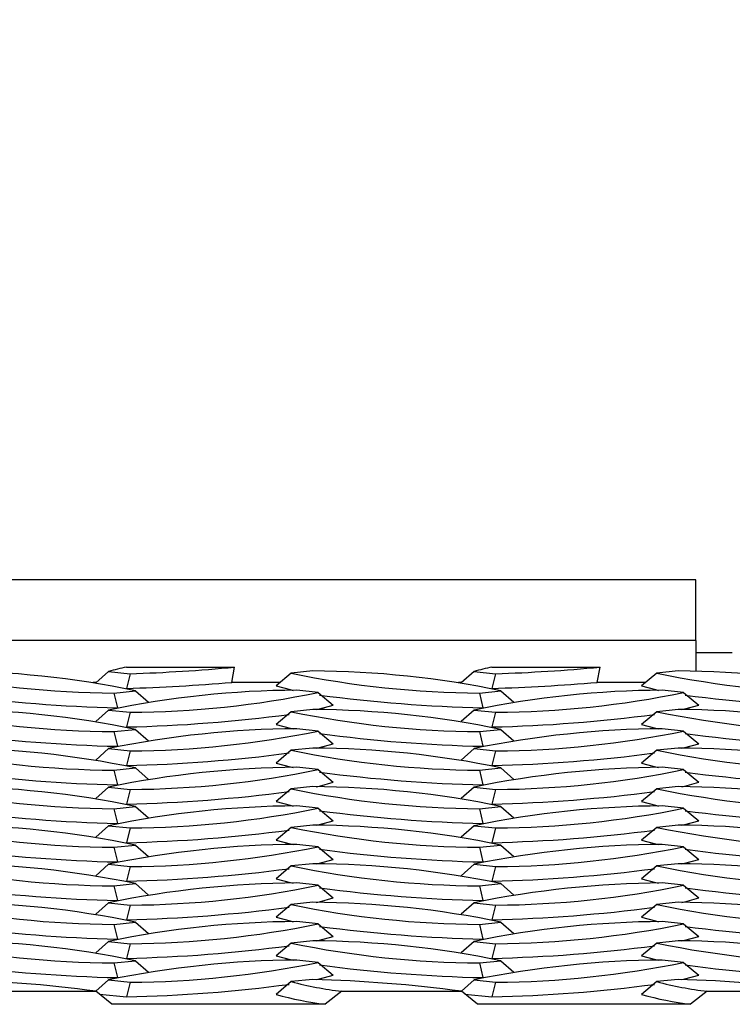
# Model space of a CAD drawing. Extents: x 0 to 17, y 0 to 11.
# Tile 37 of 81: x 11.18 to 11.333, y 4.736 to 4.947. Entities that reach past the tile are written whole.
import ezdxf

# ---------------------------------------------------------------- set-up
doc = ezdxf.new("R2010")
doc.units = 0
doc.header["$LTSCALE"] = 0.5
doc.header["$MEASUREMENT"] = 0
doc.layers.get('0').update_dxf_attribs({"linetype": 'CONTINUOUS'})
doc.layers.get('DEFPOINTS').update_dxf_attribs({"linetype": 'CONTINUOUS'})
doc.layers.add('E66R', color=7, linetype='CONTINUOUS')
doc.styles.add('Arial', font='arial.ttf', dxfattribs={"height": 0.09375})
doc.styles.add('SLDTEXTSTYLE0', font='TXT', dxfattribs={"width": 0.605})
doc.dimstyles.new('SLDDIMSTYLE0', dxfattribs={"dimtxt": 0.125, "dimasz": 0.15, "dimexe": 0, "dimexo": 0.0625, "dimgap": 0.03125, "dimtad": 0, "dimtih": 1, "dimtoh": 1, "dimdec": 3, "dimlfac": 4, "dimrnd": 1e-09, "dimzin": 12, "dimdsep": 46, "dimtxsty": 'SLDTEXTSTYLE0', "dimsah": 1, "dimcen": 0.09, "dimadec": 0, "dimazin": 3, "dimtfac": 1, "dimtdec": 3, "dimtofl": 0, "dimtmove": 0, "dimatfit": 3, "dimfxl": 1, "dimfrac": 2, "dimtolj": 1, "dimtzin": 12, "dimarcsym": 0})

# ---------------------------------------------------------------- blocks, each defined once
blk = doc.blocks.new('*D7')
at = {"layer": 'DEFPOINTS', "color": 0, "linetype": 'Continuous', "transparency": 16777216}
for p in [(14.07484555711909, 5.097803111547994), (9.574845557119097, 4.823060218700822), (14.07484555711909, 4.823060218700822)]:
    blk.add_point(p, dxfattribs=at)
at = {"layer": 'E66R', "color": 0, "linetype": 'Continuous', "lineweight": -2, "transparency": 16777216}
for p, q in [((9.574845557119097, 4.885560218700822), (9.574845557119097, 5.097803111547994)), ((9.724845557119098, 5.097803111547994), (11.70304303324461, 5.097803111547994)), ((13.92484555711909, 5.097803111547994), (11.94664808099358, 5.097803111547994)), ((14.07484555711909, 4.885560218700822), (14.07484555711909, 5.097803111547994))]:
    blk.add_line(p, q, dxfattribs=at)
at = {"layer": 'E66R', "color": 0, "linetype": 'Continuous', "transparency": 16777216}
for points in [[(9.724845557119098, 5.122803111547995), (9.724845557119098, 5.072803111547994), (9.574845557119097, 5.097803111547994)], [(13.92484555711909, 5.122803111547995), (13.92484555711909, 5.072803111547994), (14.07484555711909, 5.097803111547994)]]:
    blk.add_solid(points, dxfattribs=at)
at = {"layer": 'E66R', "color": 0, "linetype": 'Continuous', "transparency": 16777216, "insert": (11.82484555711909, 5.145669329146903), "char_height": 0.09375, "attachment_point": 2, "style": 'Arial'}
blk.add_mtext('\\A1;66"', dxfattribs=at)
blk = doc.blocks.new('*D14')
at = {"layer": 'DEFPOINTS', "color": 0, "linetype": 'Continuous', "transparency": 16777216}
for p in [(15.07484555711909, 5.347803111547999), (8.574845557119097, 4.79571646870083), (15.07484555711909, 4.79571646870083)]:
    blk.add_point(p, dxfattribs=at)
at = {"layer": 'E66R', "color": 0, "linetype": 'Continuous', "lineweight": -2, "transparency": 16777216}
for p, q in [((8.574845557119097, 4.85821646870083), (8.574845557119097, 5.347803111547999)), ((8.724845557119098, 5.347803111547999), (11.70329883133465, 5.347803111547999)), ((14.92484555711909, 5.347803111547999), (11.94639228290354, 5.347803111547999)), ((15.07484555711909, 4.85821646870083), (15.07484555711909, 5.347803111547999))]:
    blk.add_line(p, q, dxfattribs=at)
at = {"layer": 'E66R', "color": 0, "linetype": 'Continuous', "transparency": 16777216}
for points in [[(8.724845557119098, 5.372803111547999), (8.724845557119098, 5.322803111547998), (8.574845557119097, 5.347803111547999)], [(14.92484555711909, 5.372803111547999), (14.92484555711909, 5.322803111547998), (15.07484555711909, 5.347803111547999)]]:
    blk.add_solid(points, dxfattribs=at)
at = {"layer": 'E66R', "color": 0, "linetype": 'Continuous', "transparency": 16777216, "insert": (11.82484555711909, 5.395669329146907), "char_height": 0.09375, "attachment_point": 2, "style": 'Arial'}
blk.add_mtext('\\A1;98"', dxfattribs=at)

msp = doc.modelspace()

# ---------------------------------------------------------------- linework, layer by layer
at = {"color": 7, "linetype": 'Continuous', "lineweight": 25}
for p, q in [((11.32484555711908, 4.826966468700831), (11.02797055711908, 4.826966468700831)), ((11.32484555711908, 4.813939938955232), (11.32484555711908, 4.826966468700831)), ((11.32484555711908, 4.813939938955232), (11.02797055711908, 4.813939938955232)), ((11.32484555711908, 4.813939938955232), (11.32484555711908, 4.807315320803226)), ((11.33265805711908, 4.811341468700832), (11.32484555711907, 4.811341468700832)), ((11.2031446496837, 4.808270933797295), (11.22625395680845, 4.808270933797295)), ((11.22566866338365, 4.80502845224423), (11.22625395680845, 4.808270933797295)), ((11.2812696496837, 4.808270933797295), (11.30437895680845, 4.808270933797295)), ((11.30379366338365, 4.80502845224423), (11.30437895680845, 4.808270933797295)), ((11.19931319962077, 4.807347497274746), (11.19656691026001, 4.80489846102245)), ((11.19931319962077, 4.807347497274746), (11.20391121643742, 4.806862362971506)), ((11.20391121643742, 4.806862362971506), (11.20315900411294, 4.803725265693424)), ((11.23838084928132, 4.806983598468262), (11.23515558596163, 4.804266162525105)), ((11.24297886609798, 4.807468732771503), (11.23838084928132, 4.806983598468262)), ((11.27743819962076, 4.807347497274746), (11.27469191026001, 4.804898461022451)), ((11.27743819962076, 4.807347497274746), (11.28203621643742, 4.806862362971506)), ((11.28203621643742, 4.806862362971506), (11.28128400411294, 4.803725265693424)), ((11.31650584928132, 4.806983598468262), (11.31328058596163, 4.804266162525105)), ((11.32110386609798, 4.807468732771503), (11.31650584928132, 4.806983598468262)), ((11.19671267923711, 4.80502845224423), (11.19601781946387, 4.80502845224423)), ((11.2360603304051, 4.80502845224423), (11.22566866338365, 4.80502845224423)), ((11.24412791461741, 4.802862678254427), (11.23952989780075, 4.803347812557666)), ((11.27483767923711, 4.80502845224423), (11.27414281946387, 4.80502845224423)), ((11.3141853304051, 4.80502845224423), (11.30379366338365, 4.80502845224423)), ((11.32225291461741, 4.802862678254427), (11.31765489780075, 4.803347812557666)), ((11.2004725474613, 4.80274035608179), (11.20507056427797, 4.80322549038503)), ((11.2004725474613, 4.80274035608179), (11.20122475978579, 4.799603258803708)), ((11.20507056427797, 4.80322549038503), (11.20783072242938, 4.800764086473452)), ((11.24412791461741, 4.802862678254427), (11.2473531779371, 4.800145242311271)), ((11.2785975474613, 4.80274035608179), (11.28319556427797, 4.80322549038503)), ((11.2785975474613, 4.80274035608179), (11.27934975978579, 4.799603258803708)), ((11.28319556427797, 4.80322549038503), (11.28595572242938, 4.800764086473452)), ((11.32225291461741, 4.802862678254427), (11.3254781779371, 4.800145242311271)), ((11.19931319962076, 4.799104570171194), (11.19656691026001, 4.796655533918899)), ((11.19931319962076, 4.799104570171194), (11.20391121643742, 4.798619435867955)), ((11.24297886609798, 4.79922580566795), (11.23838084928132, 4.798740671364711)), ((11.27743819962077, 4.799104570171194), (11.27469191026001, 4.796655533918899)), ((11.27743819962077, 4.799104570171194), (11.28203621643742, 4.798619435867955)), ((11.32110386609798, 4.79922580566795), (11.31650584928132, 4.798740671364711)), ((11.20391121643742, 4.798619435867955), (11.20315900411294, 4.795482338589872)), ((11.23838084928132, 4.798740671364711), (11.23515558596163, 4.796023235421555)), ((11.28203621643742, 4.798619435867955), (11.28128400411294, 4.795482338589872)), ((11.31650584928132, 4.798740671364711), (11.31328058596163, 4.796023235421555)), ((11.2004725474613, 4.794497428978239), (11.20507056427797, 4.794982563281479)), ((11.20507056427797, 4.794982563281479), (11.20783072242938, 4.7925211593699)), ((11.24412791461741, 4.794619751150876), (11.23952989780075, 4.795104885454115)), ((11.2785975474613, 4.794497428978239), (11.28319556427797, 4.794982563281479)), ((11.28319556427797, 4.794982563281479), (11.28595572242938, 4.7925211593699)), ((11.32225291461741, 4.794619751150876), (11.31765489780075, 4.795104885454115)), ((11.2004725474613, 4.794497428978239), (11.20122475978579, 4.791360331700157)), ((11.24412791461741, 4.794619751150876), (11.2473531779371, 4.791902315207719)), ((11.2785975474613, 4.794497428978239), (11.27934975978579, 4.791360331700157)), ((11.32225291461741, 4.794619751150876), (11.3254781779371, 4.791902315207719)), ((11.19931319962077, 4.790861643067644), (11.19656691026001, 4.788412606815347)), ((11.19931319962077, 4.790861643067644), (11.20391121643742, 4.790376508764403)), ((11.24297886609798, 4.7909828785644), (11.23838084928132, 4.79049774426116)), ((11.27743819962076, 4.790861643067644), (11.27469191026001, 4.788412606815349)), ((11.27743819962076, 4.790861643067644), (11.28203621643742, 4.790376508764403)), ((11.32110386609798, 4.7909828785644), (11.31650584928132, 4.79049774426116)), ((11.20391121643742, 4.790376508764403), (11.20315900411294, 4.787239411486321)), ((11.23838084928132, 4.79049774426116), (11.23515558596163, 4.787780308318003)), ((11.28203621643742, 4.790376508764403), (11.28128400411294, 4.787239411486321)), ((11.31650584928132, 4.79049774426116), (11.31328058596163, 4.787780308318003)), ((11.20047254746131, 4.786254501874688), (11.20507056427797, 4.786739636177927)), ((11.20507056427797, 4.786739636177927), (11.20783072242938, 4.784278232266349)), ((11.24412791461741, 4.786376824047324), (11.23952989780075, 4.786861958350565)), ((11.2785975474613, 4.786254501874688), (11.28319556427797, 4.786739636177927)), ((11.28319556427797, 4.786739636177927), (11.28595572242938, 4.784278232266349)), ((11.32225291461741, 4.786376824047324), (11.31765489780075, 4.786861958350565)), ((11.20047254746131, 4.786254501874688), (11.20122475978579, 4.783117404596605)), ((11.24412791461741, 4.786376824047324), (11.2473531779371, 4.783659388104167)), ((11.2785975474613, 4.786254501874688), (11.27934975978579, 4.783117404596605)), ((11.32225291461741, 4.786376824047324), (11.3254781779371, 4.783659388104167)), ((11.19931319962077, 4.782618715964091), (11.19656691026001, 4.780169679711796)), ((11.19931319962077, 4.782618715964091), (11.20391121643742, 4.782133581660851)), ((11.23838084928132, 4.782254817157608), (11.23515558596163, 4.779537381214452)), ((11.24297886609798, 4.782739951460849), (11.23838084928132, 4.782254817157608)), ((11.27743819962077, 4.782618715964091), (11.27469191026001, 4.780169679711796)), ((11.27743819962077, 4.782618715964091), (11.28203621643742, 4.782133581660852)), ((11.31650584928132, 4.782254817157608), (11.31328058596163, 4.779537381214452)), ((11.32110386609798, 4.782739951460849), (11.31650584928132, 4.782254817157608)), ((11.20391121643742, 4.782133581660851), (11.20315900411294, 4.77899648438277)), ((11.28203621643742, 4.782133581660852), (11.28128400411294, 4.77899648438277)), ((11.20047254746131, 4.778011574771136), (11.20507056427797, 4.778496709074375)), ((11.20507056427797, 4.778496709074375), (11.20783072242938, 4.776035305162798)), ((11.24412791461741, 4.778133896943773), (11.23952989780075, 4.778619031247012)), ((11.24412791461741, 4.778133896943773), (11.2473531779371, 4.775416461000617)), ((11.2785975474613, 4.778011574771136), (11.28319556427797, 4.778496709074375)), ((11.28319556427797, 4.778496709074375), (11.28595572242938, 4.776035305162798)), ((11.32225291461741, 4.778133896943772), (11.31765489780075, 4.778619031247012)), ((11.32225291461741, 4.778133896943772), (11.3254781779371, 4.775416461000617)), ((11.20047254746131, 4.778011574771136), (11.20122475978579, 4.774874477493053)), ((11.2785975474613, 4.778011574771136), (11.27934975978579, 4.774874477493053)), ((11.19931319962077, 4.774375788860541), (11.19656691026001, 4.771926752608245)), ((11.19931319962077, 4.774375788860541), (11.20391121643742, 4.773890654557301)), ((11.20391121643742, 4.773890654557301), (11.20315900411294, 4.770753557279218)), ((11.23838084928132, 4.774011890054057), (11.23515558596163, 4.771294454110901)), ((11.24297886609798, 4.774497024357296), (11.23838084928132, 4.774011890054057)), ((11.27743819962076, 4.774375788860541), (11.27469191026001, 4.771926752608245)), ((11.27743819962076, 4.774375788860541), (11.28203621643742, 4.773890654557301)), ((11.28203621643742, 4.773890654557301), (11.28128400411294, 4.770753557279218)), ((11.31650584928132, 4.774011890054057), (11.31328058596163, 4.771294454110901)), ((11.32110386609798, 4.774497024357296), (11.31650584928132, 4.774011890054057)), ((11.2004725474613, 4.769768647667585), (11.20507056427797, 4.770253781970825)), ((11.2004725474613, 4.769768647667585), (11.20122475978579, 4.766631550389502)), ((11.20507056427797, 4.770253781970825), (11.20783072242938, 4.767792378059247)), ((11.24412791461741, 4.769890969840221), (11.23952989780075, 4.770376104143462)), ((11.24412791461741, 4.769890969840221), (11.2473531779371, 4.767173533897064)), ((11.27859754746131, 4.769768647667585), (11.28319556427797, 4.770253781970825)), ((11.27859754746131, 4.769768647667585), (11.27934975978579, 4.766631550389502)), ((11.28319556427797, 4.770253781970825), (11.28595572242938, 4.767792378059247)), ((11.32225291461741, 4.769890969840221), (11.31765489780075, 4.770376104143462)), ((11.32225291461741, 4.769890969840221), (11.3254781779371, 4.767173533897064)), ((11.19931319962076, 4.76613286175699), (11.19656691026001, 4.763683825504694)), ((11.19931319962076, 4.76613286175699), (11.20391121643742, 4.765647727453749)), ((11.20391121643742, 4.765647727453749), (11.20315900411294, 4.762510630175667)), ((11.23838084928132, 4.765768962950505), (11.23515558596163, 4.763051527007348)), ((11.24297886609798, 4.766254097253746), (11.23838084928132, 4.765768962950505)), ((11.27743819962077, 4.76613286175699), (11.27469191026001, 4.763683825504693)), ((11.27743819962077, 4.76613286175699), (11.28203621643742, 4.765647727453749)), ((11.28203621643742, 4.765647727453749), (11.28128400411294, 4.762510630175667)), ((11.31650584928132, 4.765768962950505), (11.31328058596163, 4.763051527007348)), ((11.32110386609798, 4.766254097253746), (11.31650584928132, 4.765768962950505)), ((11.20047254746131, 4.761525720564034), (11.20507056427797, 4.762010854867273)), ((11.20047254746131, 4.761525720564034), (11.20122475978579, 4.758388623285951)), ((11.20507056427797, 4.762010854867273), (11.20783072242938, 4.759549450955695)), ((11.24412791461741, 4.761648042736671), (11.23952989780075, 4.76213317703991)), ((11.24412791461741, 4.761648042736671), (11.2473531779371, 4.758930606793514)), ((11.2785975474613, 4.761525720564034), (11.28319556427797, 4.762010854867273)), ((11.2785975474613, 4.761525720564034), (11.27934975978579, 4.758388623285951)), ((11.28319556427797, 4.762010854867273), (11.28595572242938, 4.759549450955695)), ((11.32225291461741, 4.761648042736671), (11.31765489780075, 4.76213317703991)), ((11.32225291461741, 4.761648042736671), (11.3254781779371, 4.758930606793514)), ((11.19931319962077, 4.757889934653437), (11.19656691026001, 4.755440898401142)), ((11.19931319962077, 4.757889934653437), (11.20391121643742, 4.757404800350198)), ((11.20391121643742, 4.757404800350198), (11.20315900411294, 4.754267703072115)), ((11.23838084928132, 4.757526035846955), (11.23515558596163, 4.754808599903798)), ((11.24297886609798, 4.758011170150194), (11.23838084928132, 4.757526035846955)), ((11.27743819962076, 4.757889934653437), (11.27469191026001, 4.755440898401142)), ((11.27743819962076, 4.757889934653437), (11.28203621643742, 4.757404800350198)), ((11.28203621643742, 4.757404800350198), (11.28128400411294, 4.754267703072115)), ((11.31650584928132, 4.757526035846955), (11.31328058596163, 4.754808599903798)), ((11.32110386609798, 4.758011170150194), (11.31650584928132, 4.757526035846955)), ((11.20047254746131, 4.753282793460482), (11.20507056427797, 4.753767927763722)), ((11.20047254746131, 4.753282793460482), (11.20122475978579, 4.750145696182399)), ((11.20507056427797, 4.753767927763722), (11.20783072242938, 4.751306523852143)), ((11.24412791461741, 4.753405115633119), (11.23952989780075, 4.753890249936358)), ((11.24412791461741, 4.753405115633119), (11.2473531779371, 4.750687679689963)), ((11.27859754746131, 4.753282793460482), (11.28319556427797, 4.753767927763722)), ((11.27859754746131, 4.753282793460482), (11.27934975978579, 4.750145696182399)), ((11.28319556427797, 4.753767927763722), (11.28595572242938, 4.751306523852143)), ((11.32225291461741, 4.753405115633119), (11.31765489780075, 4.753890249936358)), ((11.32225291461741, 4.753405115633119), (11.3254781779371, 4.750687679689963)), ((11.19931319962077, 4.749647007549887), (11.19656691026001, 4.74719797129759)), ((11.19931319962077, 4.749647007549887), (11.20391121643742, 4.749161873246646)), ((11.20391121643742, 4.749161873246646), (11.20315900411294, 4.746024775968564)), ((11.23838084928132, 4.749283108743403), (11.23515558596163, 4.746565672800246)), ((11.24297886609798, 4.749768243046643), (11.23838084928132, 4.749283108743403)), ((11.27743819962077, 4.749647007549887), (11.27469191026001, 4.74719797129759)), ((11.27743819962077, 4.749647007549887), (11.28203621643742, 4.749161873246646)), ((11.28203621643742, 4.749161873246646), (11.28128400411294, 4.746024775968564)), ((11.31650584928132, 4.749283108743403), (11.31328058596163, 4.746565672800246)), ((11.32110386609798, 4.749768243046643), (11.31650584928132, 4.749283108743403)), ((11.20047254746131, 4.74503986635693), (11.20507056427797, 4.745525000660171)), ((11.20047254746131, 4.74503986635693), (11.20122475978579, 4.741902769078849)), ((11.20507056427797, 4.745525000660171), (11.20783072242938, 4.743063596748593)), ((11.24412791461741, 4.745162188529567), (11.23952989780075, 4.745647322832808)), ((11.24412791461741, 4.745162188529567), (11.2473531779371, 4.74244475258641)), ((11.2785975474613, 4.74503986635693), (11.28319556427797, 4.745525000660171)), ((11.2785975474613, 4.74503986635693), (11.27934975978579, 4.741902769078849)), ((11.28319556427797, 4.745525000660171), (11.28595572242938, 4.743063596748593)), ((11.32225291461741, 4.745162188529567), (11.31765489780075, 4.745647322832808)), ((11.32225291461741, 4.745162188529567), (11.3254781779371, 4.74244475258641)), ((11.19931319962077, 4.741404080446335), (11.19661479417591, 4.738997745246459)), ((11.19931319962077, 4.741404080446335), (11.20391121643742, 4.740918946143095)), ((11.20391121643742, 4.740918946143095), (11.20315900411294, 4.737781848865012)), ((11.23838084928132, 4.741040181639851), (11.23515558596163, 4.738322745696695)), ((11.24297886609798, 4.741525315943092), (11.23838084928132, 4.741040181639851)), ((11.27743819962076, 4.741404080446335), (11.27473979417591, 4.738997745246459)), ((11.27743819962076, 4.741404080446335), (11.28203621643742, 4.740918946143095)), ((11.28203621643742, 4.740918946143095), (11.28128400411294, 4.737781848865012)), ((11.31650584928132, 4.741040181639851), (11.31328058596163, 4.738322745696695)), ((11.32110386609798, 4.741525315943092), (11.31650584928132, 4.741040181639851)), ((11.17106198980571, 4.738996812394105), (11.19662275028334, 4.738996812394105)), ((11.20003970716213, 4.736200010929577), (11.19662275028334, 4.738996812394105)), ((11.1973595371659, 4.738393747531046), (11.20315900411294, 4.737781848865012)), ((11.24918698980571, 4.738996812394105), (11.24562335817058, 4.736200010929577)), ((11.24918698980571, 4.738996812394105), (11.27474775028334, 4.738996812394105)), ((11.27816470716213, 4.736200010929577), (11.27474775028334, 4.738996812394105)), ((11.2754845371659, 4.738393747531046), (11.28128400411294, 4.737781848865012)), ((11.32731198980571, 4.738996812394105), (11.32374835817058, 4.736200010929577)), ((11.32731198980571, 4.738996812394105), (11.35287275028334, 4.738996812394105)), ((11.24562335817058, 4.736200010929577), (11.20003970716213, 4.736200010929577)), ((11.32374835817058, 4.736200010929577), (11.27816470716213, 4.736200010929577))]:
    msp.add_line(p, q, dxfattribs=at)
at = {"color": 7, "linetype": 'Continuous', "lineweight": 25, "flags": 128}
for points in [[(11.23515558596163, 4.804266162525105), (11.23811039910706, 4.803469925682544), (11.23878751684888, 4.803319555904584)], [(11.31328058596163, 4.804266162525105), (11.31623539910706, 4.803469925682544), (11.31691251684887, 4.803319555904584)], [(11.24371697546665, 4.799197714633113), (11.24439836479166, 4.799349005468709), (11.2473531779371, 4.800145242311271)], [(11.32184197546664, 4.799197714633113), (11.32252336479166, 4.799349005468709), (11.3254781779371, 4.800145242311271)], [(11.23515558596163, 4.796023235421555), (11.23811039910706, 4.795226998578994), (11.23878751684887, 4.795076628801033)], [(11.31328058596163, 4.796023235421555), (11.31623539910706, 4.795226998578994), (11.31691251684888, 4.795076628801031)], [(11.24371697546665, 4.790954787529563), (11.24439836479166, 4.791106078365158), (11.2473531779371, 4.791902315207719)], [(11.32184197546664, 4.79095478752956), (11.32252336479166, 4.791106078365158), (11.3254781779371, 4.791902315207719)], [(11.23515558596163, 4.787780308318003), (11.23811039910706, 4.786984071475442), (11.23878751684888, 4.78683370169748)], [(11.31328058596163, 4.787780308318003), (11.31623539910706, 4.786984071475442), (11.31691251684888, 4.786833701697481)], [(11.24371697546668, 4.782711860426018), (11.24439836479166, 4.782863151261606), (11.2473531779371, 4.783659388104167)], [(11.32184197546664, 4.782711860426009), (11.32252336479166, 4.782863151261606), (11.3254781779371, 4.783659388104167)], [(11.23515558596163, 4.779537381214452), (11.23811039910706, 4.77874114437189), (11.23878751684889, 4.778590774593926)], [(11.31328058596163, 4.779537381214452), (11.31623539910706, 4.77874114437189), (11.31691251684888, 4.778590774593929)], [(11.24371697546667, 4.774468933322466), (11.24439836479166, 4.774620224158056), (11.2473531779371, 4.775416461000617)], [(11.32184197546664, 4.774468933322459), (11.32252336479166, 4.774620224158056), (11.3254781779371, 4.775416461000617)], [(11.23515558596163, 4.771294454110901), (11.23811039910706, 4.77049821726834), (11.23878751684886, 4.770347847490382)], [(11.31328058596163, 4.771294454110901), (11.31623539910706, 4.77049821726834), (11.31691251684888, 4.770347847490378)], [(11.24371697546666, 4.766226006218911), (11.24439836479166, 4.766377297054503), (11.2473531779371, 4.767173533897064)], [(11.32184197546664, 4.766226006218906), (11.32252336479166, 4.766377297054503), (11.3254781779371, 4.767173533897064)], [(11.23515558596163, 4.763051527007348), (11.23811039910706, 4.762255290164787), (11.23878751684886, 4.762104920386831)], [(11.31328058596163, 4.763051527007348), (11.31623539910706, 4.762255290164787), (11.31691251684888, 4.762104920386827)], [(11.24371697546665, 4.757983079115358), (11.24439836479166, 4.758134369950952), (11.2473531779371, 4.758930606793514)], [(11.32184197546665, 4.757983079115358), (11.32252336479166, 4.758134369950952), (11.3254781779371, 4.758930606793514)], [(11.23515558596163, 4.754808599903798), (11.23811039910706, 4.754012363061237), (11.23878751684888, 4.753861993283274)], [(11.31328058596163, 4.754808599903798), (11.31623539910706, 4.754012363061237), (11.31691251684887, 4.753861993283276)], [(11.24371697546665, 4.749740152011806), (11.24439836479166, 4.749891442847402), (11.2473531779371, 4.750687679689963)], [(11.32184197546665, 4.749740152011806), (11.32252336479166, 4.749891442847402), (11.3254781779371, 4.750687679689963)], [(11.23515558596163, 4.746565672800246), (11.23811039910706, 4.745769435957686), (11.23878751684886, 4.745619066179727)], [(11.31328058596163, 4.746565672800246), (11.31623539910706, 4.745769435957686), (11.31691251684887, 4.745619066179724)], [(11.24371697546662, 4.741497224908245), (11.24439836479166, 4.741648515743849), (11.2473531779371, 4.74244475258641)], [(11.32184197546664, 4.741497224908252), (11.32252336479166, 4.741648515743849), (11.3254781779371, 4.74244475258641)]]:
    msp.add_lwpolyline(points, dxfattribs=at)
at = {"color": 7, "linetype": 'Continuous', "lineweight": 25}
for centre, radius, start, end in [((11.2114524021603, 4.765390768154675), 0.0436775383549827, 100.96483658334, 106.1365687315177), ((11.19038278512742, 5.199354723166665), 0.392725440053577, 271.974090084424, 275.2406467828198), ((11.2895774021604, 4.765390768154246), 0.0436775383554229, 100.9648365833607, 106.1365687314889), ((11.26850778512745, 5.199354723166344), 0.392725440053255, 271.9740900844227, 275.2406467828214), ((11.20167250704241, 5.006818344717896), 0.2040815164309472, 258.2909631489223, 269.6631100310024), ((11.1636539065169, 4.603390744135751), 0.2040815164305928, 78.29096314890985, 89.66311003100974), ((11.27979750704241, 5.006818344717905), 0.2040815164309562, 258.2909631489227, 269.663110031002), ((11.2417789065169, 4.60339074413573), 0.2040815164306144, 78.29096314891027, 89.66311003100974), ((11.35792250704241, 5.006818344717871), 0.2040815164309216, 258.2909631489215, 269.6631100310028), ((11.31990390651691, 4.603390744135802), 0.2040815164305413, 78.29096314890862, 89.66311003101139), ((11.24072985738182, 4.599269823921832), 0.2040815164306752, 90.33688996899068, 101.7090368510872), ((11.18919035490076, 5.240056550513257), 0.4365548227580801, 271.8336328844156, 274.7931963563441), ((11.31885485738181, 4.599269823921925), 0.2040815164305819, 90.33688996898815, 101.7090368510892), ((11.26731535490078, 5.240056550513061), 0.4365548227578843, 271.8336328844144, 274.793196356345), ((11.20861226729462, 5.120824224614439), 0.3213059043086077, 262.434605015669, 268.6825318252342), ((11.20271125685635, 5.002697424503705), 0.2040815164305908, 270.3368899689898, 281.7090368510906), ((11.28673726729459, 5.120824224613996), 0.3213059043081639, 262.4346050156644, 268.6825318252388), ((11.28083625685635, 5.002697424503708), 0.2040815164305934, 270.3368899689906, 281.7090368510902), ((11.36486226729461, 5.120824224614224), 0.3213059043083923, 262.4346050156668, 268.6825318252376), ((11.1636539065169, 4.595147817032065), 0.2040815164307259, 78.29096314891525, 89.6631100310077), ((11.2417789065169, 4.595147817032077), 0.2040815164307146, 78.29096314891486, 89.66311003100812), ((11.3199039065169, 4.595147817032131), 0.2040815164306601, 78.2909631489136, 89.66311003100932), ((11.20167250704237, 4.998575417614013), 0.2040815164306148, 258.2909631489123, 269.6631100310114), ((11.19570179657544, 5.117935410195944), 0.3225392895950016, 271.3248140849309, 277.5172654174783), ((11.27979750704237, 4.998575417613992), 0.2040815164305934, 258.2909631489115, 269.6631100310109), ((11.27382679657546, 5.117935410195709), 0.3225392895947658, 271.3248140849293, 277.5172654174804), ((11.35792250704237, 4.998575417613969), 0.2040815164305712, 258.2909631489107, 269.6631100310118), ((11.24072985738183, 4.591026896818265), 0.2040815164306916, 90.33688996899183, 101.709036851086), ((11.31885485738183, 4.591026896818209), 0.2040815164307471, 90.33688996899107, 101.7090368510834), ((11.20861226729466, 5.112581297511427), 0.3213059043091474, 262.4346050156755, 268.6825318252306), ((11.20271125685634, 4.994454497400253), 0.2040815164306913, 270.3368899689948, 281.7090368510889), ((11.28673726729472, 5.11258129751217), 0.321305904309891, 262.4346050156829, 268.6825318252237), ((11.28083625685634, 4.994454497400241), 0.2040815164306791, 270.3368899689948, 281.7090368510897), ((11.36486226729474, 5.112581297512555), 0.3213059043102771, 262.4346050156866, 268.6825318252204), ((11.1636539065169, 4.586904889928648), 0.2040815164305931, 78.29096314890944, 89.66311003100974), ((11.2417789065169, 4.586904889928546), 0.2040815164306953, 78.29096314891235, 89.66311003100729), ((11.3199039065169, 4.586904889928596), 0.204081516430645, 78.29096314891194, 89.66311003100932), ((11.20167250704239, 4.990332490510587), 0.2040815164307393, 258.2909631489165, 269.6631100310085), ((11.19570179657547, 5.10969248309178), 0.322539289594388, 271.3248140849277, 277.5172654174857), ((11.27979750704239, 4.990332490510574), 0.2040815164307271, 258.2909631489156, 269.6631100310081), ((11.27382679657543, 5.10969248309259), 0.3225392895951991, 271.3248140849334, 277.5172654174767), ((11.35792250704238, 4.990332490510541), 0.204081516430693, 258.2909631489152, 269.6631100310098), ((11.24072985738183, 4.582783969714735), 0.2040815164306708, 90.33688996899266, 101.7090368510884), ((11.31885485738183, 4.582783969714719), 0.204081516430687, 90.3368899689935, 101.7090368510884), ((11.20861226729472, 5.104338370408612), 0.3213059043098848, 262.4346050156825, 268.6825318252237), ((11.20271125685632, 4.986211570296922), 0.2040815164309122, 270.336889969, 281.7090368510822), ((11.28673726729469, 5.104338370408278), 0.3213059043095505, 262.4346050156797, 268.6825318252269), ((11.28083625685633, 4.986211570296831), 0.2040815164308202, 270.3368899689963, 281.7090368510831), ((11.36486226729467, 5.104338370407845), 0.3213059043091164, 262.4346050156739, 268.6825318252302), ((11.20167250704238, 4.982089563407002), 0.2040815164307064, 258.2909631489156, 269.6631100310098), ((11.1636539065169, 4.578661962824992), 0.2040815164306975, 78.29096314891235, 89.66311003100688), ((11.27979750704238, 4.982089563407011), 0.2040815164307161, 258.2909631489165, 269.6631100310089), ((11.2417789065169, 4.578661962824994), 0.2040815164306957, 78.29096314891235, 89.66311003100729), ((11.35792250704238, 4.982089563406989), 0.2040815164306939, 258.2909631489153, 269.6631100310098), ((11.31990390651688, 4.578661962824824), 0.2040815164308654, 78.29096314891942, 89.66311003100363), ((11.19570179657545, 5.10144955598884), 0.3225392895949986, 271.3248140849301, 277.5172654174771), ((11.27382679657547, 5.101449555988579), 0.3225392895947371, 271.3248140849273, 277.5172654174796), ((11.24072985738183, 4.574541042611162), 0.2040815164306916, 90.33688996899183, 101.709036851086), ((11.20271125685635, 4.977968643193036), 0.2040815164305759, 270.3368899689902, 281.709036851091), ((11.31885485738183, 4.574541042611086), 0.2040815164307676, 90.33688996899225, 101.709036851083), ((11.28083625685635, 4.977968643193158), 0.2040815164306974, 270.3368899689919, 281.709036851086), ((11.20861226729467, 5.096095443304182), 0.3213059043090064, 262.434605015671, 268.6825318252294), ((11.28673726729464, 5.09609544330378), 0.3213059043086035, 262.4346050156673, 268.6825318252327), ((11.36486226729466, 5.096095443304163), 0.3213059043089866, 262.4346050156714, 268.6825318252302), ((11.20167250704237, 4.973846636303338), 0.2040815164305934, 258.2909631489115, 269.6631100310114), ((11.1636539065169, 4.57041903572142), 0.2040815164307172, 78.29096314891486, 89.66311003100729), ((11.27979750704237, 4.973846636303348), 0.2040815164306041, 258.2909631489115, 269.6631100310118), ((11.2417789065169, 4.570419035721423), 0.2040815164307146, 78.29096314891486, 89.66311003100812), ((11.35792250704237, 4.973846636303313), 0.2040815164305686, 258.2909631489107, 269.6631100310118), ((11.3199039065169, 4.570419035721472), 0.2040815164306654, 78.2909631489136, 89.66311003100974), ((11.19570179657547, 5.093206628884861), 0.3225392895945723, 271.3248140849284, 277.5172654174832), ((11.27382679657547, 5.093206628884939), 0.3225392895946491, 271.3248140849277, 277.5172654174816), ((11.24072985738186, 4.566298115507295), 0.2040815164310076, 90.33688996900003, 101.7090368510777), ((11.20271125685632, 4.969725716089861), 0.2040815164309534, 270.3368899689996, 281.7090368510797), ((11.31885485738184, 4.566298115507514), 0.204081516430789, 90.33688996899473, 101.7090368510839), ((11.28083625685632, 4.969725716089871), 0.2040815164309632, 270.3368899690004, 281.7090368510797), ((11.20861226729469, 5.08785251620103), 0.3213059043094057, 262.4346050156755, 268.6825318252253), ((11.28673726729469, 5.087852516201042), 0.321305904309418, 262.4346050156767, 268.6825318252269), ((11.36486226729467, 5.087852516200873), 0.3213059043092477, 262.4346050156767, 268.6825318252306), ((11.20167250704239, 4.965603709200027), 0.2040815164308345, 258.2909631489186, 269.6631100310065), ((11.16365390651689, 4.562176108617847), 0.2040815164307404, 78.290963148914, 89.66311003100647), ((11.27979750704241, 4.96560370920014), 0.2040815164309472, 258.2909631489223, 269.663110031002), ((11.24177890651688, 4.562176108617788), 0.2040815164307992, 78.29096314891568, 89.66311003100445), ((11.35792250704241, 4.965603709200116), 0.2040815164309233, 258.2909631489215, 269.6631100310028), ((11.31990390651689, 4.562176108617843), 0.2040815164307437, 78.29096314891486, 89.66311003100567), ((11.19570179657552, 5.084963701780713), 0.3225392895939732, 271.3248140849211, 277.5172654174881), ((11.27382679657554, 5.084963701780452), 0.3225392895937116, 271.3248140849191, 277.5172654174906), ((11.24072985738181, 4.558055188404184), 0.2040815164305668, 90.33688996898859, 101.7090368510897), ((11.20271125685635, 4.961482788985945), 0.2040815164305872, 270.3368899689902, 281.7090368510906), ((11.31885485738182, 4.558055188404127), 0.2040815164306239, 90.33688996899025, 101.7090368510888), ((11.28083625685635, 4.961482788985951), 0.2040815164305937, 270.3368899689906, 281.7090368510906), ((11.20861226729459, 5.079609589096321), 0.3213059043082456, 262.4346050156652, 268.6825318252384), ((11.28673726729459, 5.079609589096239), 0.3213059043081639, 262.4346050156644, 268.6825318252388), ((11.36486226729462, 5.079609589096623), 0.3213059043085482, 262.4346050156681, 268.6825318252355), ((11.20167250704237, 4.957360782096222), 0.2040815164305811, 258.2909631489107, 269.6631100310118), ((11.1636539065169, 4.55393318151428), 0.2040815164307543, 78.2909631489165, 89.66311003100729), ((11.27979750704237, 4.95736078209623), 0.204081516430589, 258.2909631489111, 269.6631100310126), ((11.2417789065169, 4.55393318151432), 0.2040815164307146, 78.29096314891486, 89.66311003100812), ((11.35792250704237, 4.957360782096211), 0.2040815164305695, 258.2909631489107, 269.6631100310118), ((11.3199039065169, 4.553933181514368), 0.2040815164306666, 78.2909631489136, 89.66311003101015), ((11.19570179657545, 5.076720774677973), 0.3225392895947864, 271.3248140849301, 277.5172654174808), ((11.27382679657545, 5.076720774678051), 0.3225392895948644, 271.3248140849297, 277.5172654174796), ((11.20861226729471, 5.071366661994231), 0.3213059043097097, 262.43460501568, 268.682531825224), ((11.24072985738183, 4.549812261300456), 0.2040815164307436, 90.33688996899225, 101.7090368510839), ((11.20271125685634, 4.953239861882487), 0.2040815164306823, 270.3368899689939, 281.7090368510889), ((11.28673726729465, 5.071366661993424), 0.3213059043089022, 262.4346050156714, 268.6825318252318), ((11.31885485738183, 4.549812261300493), 0.2040815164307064, 90.33688996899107, 101.7090368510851), ((11.28083625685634, 4.953239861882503), 0.2040815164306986, 270.3368899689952, 281.7090368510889), ((11.36486226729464, 5.071366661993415), 0.3213059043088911, 262.4346050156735, 268.6825318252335), ((11.20167250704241, 4.949117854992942), 0.2040815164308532, 258.2909631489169, 269.6631100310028), ((11.16365390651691, 4.545690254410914), 0.2040815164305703, 78.29096314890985, 89.66311003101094), ((11.19570179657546, 5.068477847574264), 0.322539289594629, 271.3248140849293, 277.5172654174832), ((11.27979750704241, 4.949117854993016), 0.2040815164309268, 258.2909631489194, 269.6631100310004), ((11.2417789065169, 4.545690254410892), 0.2040815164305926, 78.29096314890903, 89.66311003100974), ((11.27382679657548, 5.068477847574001), 0.3225392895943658, 271.3248140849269, 277.5172654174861), ((11.35792250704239, 4.949117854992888), 0.2040815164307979, 258.2909631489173, 269.6631100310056), ((11.31990390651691, 4.545690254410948), 0.2040815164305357, 78.29096314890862, 89.66311003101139), ((11.2086122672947, 5.063123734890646), 0.3213059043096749, 262.4346050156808, 268.6825318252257), ((11.24072985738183, 4.541569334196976), 0.2040815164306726, 90.33688996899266, 101.709036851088), ((11.20271125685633, 4.944996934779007), 0.2040815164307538, 270.3368899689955, 281.7090368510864), ((11.28673726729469, 5.063123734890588), 0.321305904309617, 262.4346050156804, 268.6825318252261), ((11.31885485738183, 4.541569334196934), 0.2040815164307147, 90.3368899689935, 101.7090368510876), ((11.28083625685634, 4.944996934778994), 0.2040815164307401, 270.3368899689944, 281.709036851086), ((11.36486226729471, 5.06312373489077), 0.3213059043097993, 262.4346050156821, 268.682531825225), ((11.15620637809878, 4.432034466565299), 0.309611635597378, 82.4992637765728, 88.39951426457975), ((11.19570179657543, 5.060234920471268), 0.3225392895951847, 271.324814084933, 277.5172654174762), ((11.25758738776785, 4.813016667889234), 0.07449500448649, 255.0590639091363, 263.5252937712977), ((11.23433137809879, 4.432034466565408), 0.3096116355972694, 82.4992637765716, 88.39951426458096), ((11.27382679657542, 5.060234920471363), 0.32253928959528, 271.3248140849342, 277.5172654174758), ((11.33571238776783, 4.813016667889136), 0.0744950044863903, 255.0590639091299, 263.5252937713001), ((11.31245637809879, 4.432034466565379), 0.3096116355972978, 82.49926377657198, 88.39951426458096), ((11.25355496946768, 4.80218396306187), 0.0664589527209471, 253.9275079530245, 263.1456391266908), ((11.3316799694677, 4.802183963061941), 0.0664589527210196, 253.9275079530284, 263.1456391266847)]:
    msp.add_arc(centre, radius, start, end, dxfattribs=at)

# ---------------------------------------------------------------- dimensions: what is measured, and where the dimension line sits
at = {"layer": 'E66R', "color": 2, "linetype": 'Continuous'}
for base, p1, p2, text, picture, middle in [((15.07484555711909, 5.347803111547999), (8.574845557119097, 4.79571646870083), (15.07484555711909, 4.79571646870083), '98"', '*D14', (11.82484555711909, 5.347803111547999)), ((14.07484555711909, 5.097803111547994), (9.574845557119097, 4.823060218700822), (14.07484555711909, 4.823060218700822), '66"', '*D7', (11.82484555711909, 5.097803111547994))]:
    dim = msp.add_linear_dim(base=base, p1=p1, p2=p2, text=text, dimstyle='SLDDIMSTYLE0', override={"dimpost": '', "dimtxsty": 'Arial'}, dxfattribs=at)
    dim.commit()
    dim.dimension.update_dxf_attribs({"geometry": picture, "text_midpoint": middle, "dimtype": 160})

doc.saveas('drawing.dxf')
